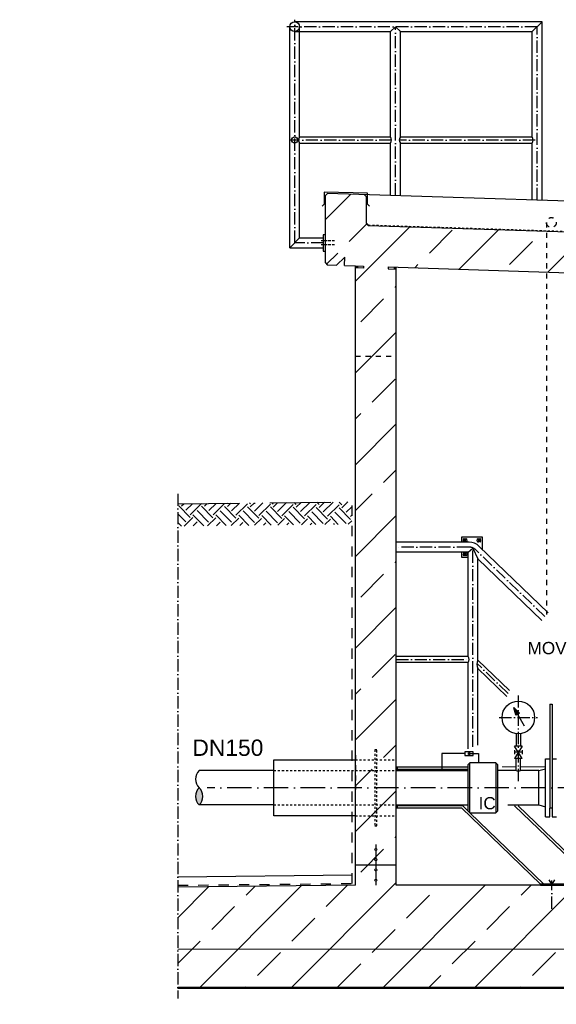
# Model space of a CAD drawing. Header units: millimetres. Extents: x -1777 to 1198744, y 17256 to 76241.
# Tile 49 of 201: x 103322 to 105951, y 50833 to 55652. Entities that reach past the tile are written whole.
import ezdxf

# ---------------------------------------------------------------- set-up
doc = ezdxf.new("R2010")
doc.units = ezdxf.units.MM
doc.linetypes.add('ACAD_ISO10W100', pattern=[18, 12, -3, 0, -3])
doc.linetypes.add('JIS_02_1.0', pattern=[2, 1, -1])
for name, color, linetype, lineweight in [('Beschriftung', 7, 'Continuous', 9), ('Verz. Bandstahl 30x3_5mm auf Putz', 1, 'GRENZE2', 18), ('Verz. Bandstahl 30x3_5mm im Beton', 5, 'GRENZE1', 18)]:
    doc.layers.add(name, color=color, linetype=linetype, lineweight=lineweight)
doc.styles.add('LBB3.5M1000', font='isocp.shx', dxfattribs={"height": 3.5})
doc.linetypes.add('GRENZE1', pattern='A,6.35,-2.54,[133,ltypeshp.shx,S=2.54,R=0,X=-2.54,Y=0],-2.54,25.4', length=36.83)
doc.linetypes.add('GRENZE2', pattern='A,6.35,-2.54,[132,ltypeshp.shx,S=2.54,R=0,X=-2.54,Y=0],-2.54,25.4', length=36.83)

msp = doc.modelspace()

# ---------------------------------------------------------------- hatches: boundary and pattern name
h = msp.add_hatch()
h.set_pattern_fill('ANSI33', color=256, scale=50, style=0)
h.set_pattern_definition([(45, (106564.04, 48335.6), (-224.506, 224.506), []), (45, (106788.54, 48335.6), (-224.506, 224.506), [158.75, -79.375])])
h.paths.add_polyline_path([(104819.58706, 54462.09841), (104819.58706, 54791.95736), (104829.58253, 54801.95283), (105009.39538, 54796.15184), (105019.58706, 54785.96016), (105019.58706, 54655.745), (105029.92042, 54645.41163), (106907.11185, 54584.85099), (106907.11185, 54710.98465), (106927.11185, 54730.98465), (107047.11185, 54730.98465), (107067.11185, 54710.98465), (107067.11185, 54379.58512), (105127.4551, 54442.16099), (105127.13265, 54432.16619), (105167.11185, 54430.8764), (105167.11185, 51415.38512), (108967.11185, 51415.38512), (108967.11185, 54308.28344), (109007.09219, 54306.99362), (109007.41463, 54316.98842), (108067.11185, 54347.32382), (108067.11185, 54710.98465), (108087.11185, 54730.98465), (108207.11185, 54730.98465), (108227.11185, 54710.98465), (108227.11185, 54542.26606), (109307.67874, 54504.40712), (109317.3511, 54494.08988), (109317.3511, 54316.99467), (109307.03385, 54307.32231), (109262.05725, 54308.77332), (109223.36783, 54350.0423), (109222.07805, 54310.0631), (109127.4551, 54313.11576), (109127.13265, 54303.12096), (109167.11185, 54301.83118), (109167.11185, 51415.38512), (109889.84974, 51407.24924), (109889.84974, 50915.38512), (104096.77694, 50915.38512), (104096.77694, 51405.58773), (104967.11185, 51415.38512), (104967.11185, 54437.32867), (105006.76861, 54436.04929), (105007.09105, 54446.04409), (104914.21521, 54449.04038), (104915.50499, 54489.01958), (104874.23601, 54450.33016), (104829.25941, 54451.78117)])
h = msp.add_hatch(color=256)
h.dxf.hatch_style = 1
h.paths.add_polyline_path([(104977.4291, 54447.00102), (104967.11185, 54447.33387), (104967.11185, 54437.32867), (104977.10665, 54437.00622)])
h = msp.add_hatch(color=256)
h.dxf.hatch_style = 1
h.paths.add_polyline_path([(105167.11185, 54440.88161), (105157.11705, 54441.20405), (105156.79461, 54431.20925), (105167.11185, 54430.8764)])
h = msp.add_hatch()
h.set_pattern_fill('EARTH', color=256, scale=12.5, angle=44.35504661, style=0)
h.set_pattern_definition([(44.35505, (91113.13, 91207.74), (1.26356, 112.24609), [79.375, -79.375]), (44.35505, (91092.32, 91229.02), (1.26356, 112.24609), [79.375, -79.375]), (44.35505, (91071.51, 91250.31), (1.26356, 112.24609), [79.375, -79.375]), (134.35505, (91071.67, 91264.34), (-112.24609, 1.26356), [79.375, -79.375]), (134.35505, (91092.95, 91285.15), (-112.24609, 1.26356), [79.375, -79.375]), (134.35505, (91114.235, 91305.956), (-112.24609, 1.26356), [79.375, -79.375])])
h.paths.add_polyline_path([(104948.59024, 53291.67663), (104948.59024, 53182.62368), (104098.85197, 53173.05815), (104097.62451, 53282.09727)])
at = {"linetype": 'Continuous', "ltscale": 10}
h = msp.add_hatch(color=256, dxfattribs=at)
h.dxf.hatch_style = 1
h.paths.add_polyline_path([(105526.76273, 52054.02119), (105526.76273, 52064.84203), (105517.39161, 52059.43161)])
h = msp.add_hatch(color=256)
h.dxf.hatch_style = 1
h.paths.add_polyline_path([(104201.40669, 51892.38512, 0.4305700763), (104201.40669, 51808.23472, 0.4305700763)])
h = msp.add_hatch()
h.set_pattern_fill('ANSI33', color=256, scale=50, style=0)
h.set_pattern_definition([(45, (237149.15, 89515.16), (-224.5064, 224.5064), []), (45, (237373.66, 89515.16), (-224.5064, 224.5064), [158.75, -79.375])])
h.paths.add_polyline_path([(105072.11185, 51590.55806, -1), (105062.11185, 51590.55806, -1)], flags=17)
h = msp.add_hatch()
h.set_pattern_fill('ANSI33', color=256, scale=50, style=0)
h.set_pattern_definition([(45, (237149.15, 89465.16), (-224.5064, 224.5064), []), (45, (237373.66, 89465.16), (-224.5064, 224.5064), [158.75, -79.375])])
h.paths.add_polyline_path([(105072.11185, 51540.55806, -1), (105062.11185, 51540.55806, -1)], flags=17)
h = msp.add_hatch()
h.set_pattern_fill('ANSI33', color=256, scale=50, style=0)
h.set_pattern_definition([(45, (237149.15, 89414.82), (-224.5064, 224.5064), []), (45, (237373.66, 89414.82), (-224.5064, 224.5064), [158.75, -79.375])])
h.paths.add_polyline_path([(105072.11185, 51490.21219, -1), (105062.11185, 51490.21219, -1)], flags=17)
h = msp.add_hatch()
h.set_pattern_fill('ANSI33', color=256, scale=50, style=0)
h.set_pattern_definition([(45, (237149.15, 89364.82), (-224.5064, 224.5064), []), (45, (237373.66, 89364.82), (-224.5064, 224.5064), [158.75, -79.375])])
h.paths.add_polyline_path([(105072.11185, 51440.21219, -1), (105062.11185, 51440.21219, -1)], flags=17)

# ---------------------------------------------------------------- linework, layer by layer
at = {"linetype": 'ACAD_ISO10W100', "ltscale": 5}
for p, q in [((104669.58706, 54559.63499), (104669.58706, 55652.1855)), ((105857.12244, 55618.0355), (104630.90911, 55618.0355)), ((105162.85262, 54791.20111), (105162.85262, 55618.0355)), ((105857.12244, 54768.80305), (105857.12244, 55618.0355)), ((105143.88633, 55063.0355), (104649.49169, 55063.0355)), ((105847.73701, 55063.0355), (105181.8189, 55063.0355)), ((104809.58706, 54559.63499), (104669.58706, 54559.63499)), ((104096.77694, 53332.08773), (104096.77694, 50860.38512)), ((105523.46713, 53070.24573), (105167.11185, 53070.24573)), ((105542.96185, 52092.11116), (105542.96185, 53066.13675)), ((105895.28651, 52730.26183), (105557.00674, 53056.70181)), ((105167.11185, 52520.23512), (105523.99557, 52520.23512)), ((105715.18723, 52354.03764), (105561.94098, 52501.92027)), ((105765.11285, 51925.32426), (105765.11285, 52343.56472)), ((105671.58726, 52236.53427), (105858.63845, 52236.53427)), ((105929.6534, 51420.38512), (105916.9476, 51442.39221)), ((105942.35919, 51442.39221), (105929.6534, 51420.38512)), ((105929.6534, 51300.573), (105929.6534, 51439.27119))]:
    msp.add_line(p, q, dxfattribs=at)
for p, q in [((105881.27244, 55642.1855), (104669.58706, 55642.1855)), ((105881.27244, 55642.1855), (105832.97244, 55593.8855)), ((105881.27244, 54768.02394), (105881.27244, 55642.1855)), ((104645.43706, 54535.48499), (104645.43706, 55618.0355)), ((104669.58706, 55593.8855), (105138.70262, 55593.8855)), ((104693.73706, 55077.9855), (104693.73706, 55618.0355)), ((105162.85262, 55618.0355), (105138.70262, 55593.8855)), ((105138.70262, 55077.9855), (105138.70262, 55593.8855)), ((105187.00262, 55593.8855), (105162.85262, 55618.0355)), ((105187.00262, 55593.8855), (105832.97244, 55593.8855)), ((105187.00262, 55077.9855), (105187.00262, 55593.8855)), ((105832.97244, 55077.9855), (105832.97244, 55593.8855)), ((104693.73706, 55077.9855), (105138.70262, 55077.9855)), ((104693.73706, 54583.78499), (104693.73706, 55048.0855)), ((104693.73706, 55048.0855), (105138.70262, 55048.0855)), ((105138.70262, 54791.98022), (105138.70262, 55048.0855)), ((105187.00262, 55077.9855), (105832.97244, 55077.9855)), ((105187.00262, 55048.0855), (105832.97244, 55048.0855)), ((105187.00262, 54790.422), (105187.00262, 55048.0855)), ((105832.97244, 54769.58217), (105832.97244, 55048.0855)), ((104829.58253, 54801.95283), (104819.58706, 54791.95736)), ((106867.30149, 54736.21336), (104829.58253, 54801.95283)), ((104819.58706, 54462.09841), (104819.58706, 54791.95736)), ((105009.39538, 54796.15184), (105019.58706, 54785.96016)), ((105019.58706, 54785.96016), (105019.58706, 54655.745)), ((105019.58706, 54655.745), (105029.92042, 54645.41163)), ((105029.92042, 54645.41163), (106907.11185, 54584.85099)), ((104693.73706, 54583.78499), (104645.43706, 54535.48499)), ((104693.73706, 54583.78499), (104809.58706, 54583.78499)), ((104645.43706, 54535.48499), (104809.58706, 54535.48499)), ((104819.58706, 54462.09841), (104829.25941, 54451.78117)), ((104915.50499, 54489.01958), (104874.23601, 54450.33016)), ((104914.21521, 54449.04038), (104915.50499, 54489.01958)), ((104829.25941, 54451.78117), (104874.23601, 54450.33016)), ((104914.21521, 54449.04038), (104967.11185, 54447.33387)), ((104967.11185, 51415.38512), (104967.11185, 54447.33387)), ((104967.11185, 54447.33387), (105007.09105, 54446.04409)), ((105006.76861, 54436.04929), (104967.11185, 54437.32867)), ((104977.4291, 54447.00102), (104977.10665, 54437.00622)), ((105007.09105, 54446.04409), (105006.76861, 54436.04929)), ((105127.4551, 54442.16099), (105127.13265, 54432.16619)), ((105127.13265, 54432.16619), (105167.11185, 54430.8764)), ((105127.4551, 54442.16099), (109007.41463, 54316.98842)), ((105157.11705, 54441.20405), (105156.79461, 54431.20925)), ((105167.11185, 51415.38512), (105167.11185, 54440.88161)), ((105523.47812, 53094.38512), (105167.11185, 53094.38512)), ((105518.81185, 53046.08512), (105542.96185, 53066.13675)), ((105542.96185, 53066.13675), (105567.11185, 53013.38947)), ((105910.79109, 52748.8608), (105573.78754, 53074.06923)), ((105518.81185, 53046.08512), (105167.11185, 53046.08512)), ((105518.81185, 52535.18512), (105518.81185, 53046.08512)), ((105567.11185, 52517.70617), (105567.11185, 53013.38947)), ((105879.78193, 52711.66285), (105567.11185, 53013.38947)), ((105518.81185, 52535.18512), (105167.11185, 52535.18512)), ((105518.81185, 52505.28512), (105167.11185, 52505.28512)), ((105518.81185, 52083.37023), (105518.81185, 52505.28512)), ((105721.11033, 52369.09764), (105567.11185, 52517.70617)), ((105567.11185, 52100.85208), (105567.11185, 52476.15458)), ((105709.26413, 52338.97764), (105567.11185, 52476.15458)), ((105167.11185, 51994.38512), (105515.8017, 51994.38512)), ((105167.11185, 51976.53472), (105518.11285, 51976.53472)), ((105172.11185, 51994.38512), (105172.11185, 51976.53472)), ((105172.11185, 51982.88512), (105515.8017, 51982.88512)), ((105167.11185, 51808.23472), (105518.11285, 51808.23472)), ((105167.11185, 51794.38512), (105486.34808, 51794.38512)), ((105172.11185, 51808.23472), (105172.11185, 51794.38512)), ((105172.11185, 51805.88512), (105490.99199, 51805.88512)), ((105486.34808, 51794.38512), (105873.91284, 51420.38512)), ((105490.99199, 51805.88512), (105523.01652, 51774.98146)), ((105528.29769, 51769.88512), (105890.47386, 51420.38512)), ((105665.11285, 51808.23472), (105865.11285, 51808.23472)), ((105747.1452, 51804.67156), (106145.36949, 51420.38512)), ((105763.87844, 51804.50537), (106161.9305, 51420.38512)), ((105067.11185, 51615.38512), (105067.11185, 51595.55806)), ((105067.11185, 51585.55806), (105067.11185, 51545.55806)), ((105067.11185, 51535.55806), (105067.11185, 51495.21219)), ((104967.11185, 51515.38512), (105167.11185, 51515.38512)), ((105067.11185, 51485.21219), (105067.11185, 51445.21219)), ((104950.99961, 51465.20692), (104096.77694, 51455.5909)), ((105067.11185, 51435.21219), (105067.11185, 51415.38512)), ((104967.11185, 51415.38512), (104096.77694, 51405.58773)), ((107067.11185, 51415.38512), (105167.11185, 51415.38512)), ((109889.84974, 50915.38512), (104096.77694, 50915.38512)), ((109889.84974, 50910.38512), (104096.77694, 50910.38512))]:
    msp.add_line(p, q)
at = {"linetype": 'JIS_02_1.0', "ltscale": 10}
for p, q in [((105021.58706, 54655.745), (105021.58706, 54783.48899)), ((105021.58706, 54655.745), (105029.91935, 54647.41271)), ((105029.91935, 54647.41271), (106905.11185, 54586.91655)), ((104967.11185, 52028.88512), (105167.11185, 52028.88512)), ((104567.11185, 51976.53472), (105167.11185, 51976.53472)), ((104567.11185, 51808.23472), (105167.11185, 51808.23472)), ((104967.11185, 51755.88512), (105167.11185, 51755.88512))]:
    msp.add_line(p, q, dxfattribs=at)
at = {"linetype": 'JIS_02_1.0', "ltscale": 25}
for p, q in [((105902.95126, 54659.63499), (105902.95126, 52739.83332)), ((104967.11185, 54004.38512), (105167.11185, 54004.38512)), ((105495.34325, 53112.87406), (105513.52328, 53094.69403)), ((105495.34325, 53094.69403), (105513.52328, 53112.87406)), ((105580.59991, 53112.87406), (105562.41988, 53094.69403)), ((105580.59991, 53094.69403), (105562.41988, 53112.87406)), ((105495.34325, 53027.61741), (105513.52328, 53045.79743)), ((105495.34325, 53045.79743), (105513.52328, 53027.61741)), ((104967.11185, 52052.53512), (104967.11185, 51884.23512))]:
    msp.add_line(p, q, dxfattribs=at)
at = {"linetype": 'ACAD_ISO10W100'}
for p, q in [((104864.26929, 54569.63499), (104799.08525, 54569.63499)), ((104864.26929, 54549.63499), (104799.08525, 54549.63499))]:
    msp.add_line(p, q, dxfattribs=at)
at = {"linetype": 'ACAD_ISO10W100', "ltscale": 25}
msp.add_line((104096.77694, 53282.08773), (104967.11185, 53291.88512), dxfattribs=at)
at = {"linetype": 'JIS_02_1.0', "ltscale": 50}
for p, q in [((104950.99961, 51424.10203), (104950.99961, 53291.70375)), ((104096.77694, 51414.96011), (104950.99961, 51424.10203))]:
    msp.add_line(p, q, dxfattribs=at)
at = {"linetype": 'Continuous', "ltscale": 10}
for p, q in [((105920.11285, 52302.38472), (105930.11285, 52302.38472)), ((105920.11285, 52302.38472), (105920.11285, 51792.38552)), ((105930.11285, 52302.38472), (105930.11285, 51749.88472)), ((105742.40055, 52286.00052), (105752.56155, 52248.07832)), ((105742.40055, 52286.00052), (105770.16185, 52258.24002)), ((105795.27715, 52194.41572), (105742.40055, 52286.00052)), ((105770.16185, 52258.24002), (105752.56155, 52248.07832)), ((105754.46285, 52157.24652), (105754.46285, 52096.53472)), ((105775.76285, 52157.24652), (105775.76285, 52096.53472)), ((105783.11285, 52096.53472), (105747.11285, 52036.53472)), ((105783.11285, 52036.53472), (105747.11285, 52096.53472)), ((105783.11285, 52096.53472), (105747.11285, 52096.53472)), ((105747.11285, 52076.53452), (105747.11285, 52056.53502)), ((105783.11285, 52066.53472), (105747.11285, 52066.53472)), ((105783.11285, 52076.53452), (105783.11285, 52056.53502)), ((104567.11185, 51755.88512), (104567.11185, 52028.88512)), ((104567.11185, 52028.88512), (104967.11185, 52028.88512)), ((105783.11285, 52036.53472), (105747.11285, 52036.53472)), ((105754.46285, 51976.53472), (105754.46285, 52036.53472)), ((105775.76285, 51976.53472), (105775.76285, 52036.53472)), ((105898.11285, 52034.88472), (105920.11285, 52034.88472)), ((105898.11285, 51749.88472), (105898.11285, 52034.88472)), ((105930.11285, 52034.88472), (105952.11285, 52034.88472)), ((104567.11185, 51976.53472), (104201.40669, 51976.53472)), ((105754.46285, 51976.53472), (105665.11285, 51976.53472)), ((105865.11285, 51976.53472), (105775.76285, 51976.53472)), ((105865.11285, 51976.53472), (105898.11285, 51984.88472)), ((105865.11285, 51808.23472), (105865.11285, 51976.53472)), ((104567.11185, 51808.23472), (104201.40669, 51808.23472)), ((105865.11285, 51808.23472), (105898.11285, 51799.88472)), ((105920.11285, 51749.88472), (105920.11285, 51792.38552)), ((105930.11285, 51792.38552), (105920.11285, 51792.38552)), ((104967.11185, 51755.88512), (104567.11185, 51755.88512)), ((105898.11285, 51749.88472), (105920.11285, 51749.88472)), ((105930.11285, 51749.88472), (105952.11285, 51749.88472))]:
    msp.add_line(p, q, dxfattribs=at)
at = {"linetype": 'JIS_02_1.0', "ltscale": 5}
msp.add_line((105172.11185, 51982.88512), (105515.8017, 51982.88512), dxfattribs=at)
at = {"linetype": 'ACAD_ISO10W100', "ltscale": 10}
msp.add_line((107339.73743, 51892.38512), (104240.25148, 51892.38512), dxfattribs=at)
for points in [[(105036.17945, 54739.06789), (105026.57777, 54748.66957), (105026.57777, 54802.30042), (104813.66315, 54808.49125), (104813.66315, 54748.8632), (104804.06147, 54739.26152)], [(105487.97158, 53094.38512), (105487.97158, 53120.24573), (105587.97158, 53120.24573), (105587.97158, 53060.38163)], [(105518.81185, 53020.24573), (105487.97158, 53020.24573), (105487.97158, 53046.08512)], [(106161.9305, 51420.38512), (105873.91284, 51420.38512), (105873.91284, 51415.38512), (106030.61185, 51415.38512)]]:
    msp.add_lwpolyline(points)
for points in [[(104809.58706, 54519.63499), (104819.58706, 54519.63499), (104819.58706, 54599.63499), (104809.58706, 54599.63499)], [(105504.09309, 53112.32669), (105511.84227, 53108.71523), (105512.18245, 53100.17259), (105504.77344, 53095.2414), (105497.02426, 53098.85286), (105496.68408, 53107.3955)], [(105579.8184, 53105.7993), (105577.80314, 53097.4908), (105569.49464, 53095.47554), (105563.20139, 53101.76879), (105565.21664, 53110.0773), (105573.52515, 53112.09255)], [(105503.05922, 53028.26914), (105496.18818, 53033.35651), (105497.56223, 53041.79479), (105505.80731, 53045.14569), (105512.67835, 53040.05832), (105511.3043, 53031.62005)]]:
    msp.add_lwpolyline(points, close=True)
at = {"linetype": 'Continuous', "ltscale": 10}
for points in [[(105743.98535, 52283.83452), (105768.79015, 52258.30452), (105753.20135, 52249.30372), (105743.67115, 52283.24432), (105767.32155, 52258.43872), (105753.78415, 52250.70472), (105744.83135, 52281.37672), (105765.97615, 52258.64352), (105754.20185, 52251.68202), (105745.96235, 52279.98472), (105764.69135, 52258.88352), (105754.52215, 52252.68552), (105747.17655, 52277.74002), (105763.70655, 52258.88802), (105754.90455, 52253.72432), (105748.35555, 52275.55602), (105762.50955, 52259.26072), (105755.32235, 52254.70232), (105749.47315, 52273.33752), (105761.73555, 52259.46852), (105756.04685, 52255.85652), (105750.88085, 52271.04032), (105761.05085, 52259.23672), (105756.28985, 52256.56972), (105752.29835, 52268.58552), (105759.86285, 52259.45132), (105756.81335, 52257.36332), (105753.79615, 52265.85032), (105758.93055, 52259.64932), (105756.81785, 52258.34802), (105755.17755, 52263.45632), (105758.32385, 52259.70772), (105757.02555, 52259.12202), (105756.33035, 52261.17632)], [(105503.39127, 52059.43161), (105390.31159, 52059.43161), (105390.31159, 51976.53472), (105390.31159, 51976.53472)], [(105523.63903, 52059.43161), (105570.31159, 52059.43161), (105570.31159, 52014.88512), (105570.31159, 52014.88512)]]:
    msp.add_lwpolyline(points, dxfattribs=at)
at = {"linetype": 'JIS_02_1.0', "ltscale": 10}
msp.add_lwpolyline([(105072.11185, 51705.88512), (105072.11185, 52078.88512), (105062.11185, 52078.88512), (105062.11185, 51705.88512)], close=True, dxfattribs=at)
at = {"linetype": 'Continuous', "ltscale": 10}
for points in [[(105543.88679, 52050.44061), (105543.88679, 52068.42261), (105503.39127, 52068.42261), (105503.39127, 52050.44061)], [(105517.39161, 52059.43161), (105526.76273, 52054.02119), (105526.76273, 52064.84203)]]:
    msp.add_lwpolyline(points, close=True, dxfattribs=at)
for centre, radius in [((104669.58706, 55618.0355), 24.15), ((104669.58706, 55063.0355), 14.95), ((105067.11185, 51590.55806), 5), ((105067.11185, 51540.55806), 5), ((105067.11185, 51490.21219), 5), ((105067.11185, 51440.21219), 5)]:
    msp.add_circle(centre, radius)
at = {"linetype": 'JIS_02_1.0', "ltscale": 25}
msp.add_circle((105927.10126, 54659.63499), 24.15, dxfattribs=at)
at = {"linetype": 'Continuous', "ltscale": 10}
msp.add_circle((105765.11285, 52236.53427), 79.9998, dxfattribs=at)
for centre, radius, start, end in [((104712.70334, 55063.0355), 24.15, 141.75338012, 218.24661988), ((105119.73633, 55063.0355), 24.15, 321.75338012, 38.24661988), ((105205.9689, 55063.0355), 24.15, 141.75338012, 218.24661988), ((105814.00615, 55063.0355), 24.15, 321.75338012, 38.24661988), ((105523.47812, 53021.93512), 72.45, 46.02042761, 90), ((105499.84557, 52520.23512), 24.15, 321.75338012, 38.24661988), ((105603.85581, 52496.93037), 42.2108, 150.51528321, 209.48471679)]:
    msp.add_arc(centre, radius, start, end)
at = {"linetype": 'ACAD_ISO10W100', "ltscale": 5}
msp.add_arc((105523.46713, 53021.94573), 48.3, 46.02042761, 90, dxfattribs=at)
at = {"linetype": 'Continuous', "ltscale": 10}
for centre, radius, start, end in [((104241.2084, 51934.46032), 57.91804, 133.40946977, 226.59053023), ((105765.11285, 52060.00767), 84.1496, 262.72912898, 277.27087102), ((104241.2084, 51850.30992), 57.91804, 133.40946977, 226.59053023), ((104161.60498, 51850.30992), 57.91804, 313.40946977, 46.59053023)]:
    msp.add_arc(centre, radius, start, end, dxfattribs=at)
at = {"layer": 'Verz. Bandstahl 30x3_5mm auf Putz', "ltscale": 2}
for p, q in [((105754.46285, 51994.38512), (105685.09779, 51994.38512)), ((105898.11285, 51994.38512), (105775.76285, 51994.38512))]:
    msp.add_line(p, q, dxfattribs=at)
at = {"layer": 'Verz. Bandstahl 30x3_5mm im Beton', "ltscale": 15}
msp.add_line((104096.77694, 51102.70919), (109889.84974, 51102.70919), dxfattribs=at)

# ---------------------------------------------------------------- next in the draw order: texts
at = {"insert": (98028.44324, 54026.37929), "char_height": 200, "width": 602.3620889, "attachment_point": 1, "style": 'LBB3.5M1000', "bg_fill": 2}
msp.add_mtext('\\pi36.311;{\\fArial|b1|i0|c0|p34;(EX)}', dxfattribs=at)
at = {"layer": 'Beschriftung', "attachment_point": 1, "style": 'LBB3.5M1000', "bg_fill": 2}
for s, insert, char_height, width in [('{\\fArial|b0|i0|c0|p34;MOV}', (105810.5776, 52606.3091), 60, 111.9584505), ('{\\fArial|b0|i0|c0|p34;DN150}', (104168.10332, 52128.5182), 80, 144.484593), ('{\\fArial|b0|i0|c0|p34;\\C256;IC}', (105570.64276, 51846.98502), 60, 111.9584505)]:
    msp.add_mtext(s, dxfattribs=dict(at, insert=insert, char_height=char_height, width=width))

# ---------------------------------------------------------------- next in the draw order: linework, layer by layer
at = {"linetype": 'Continuous', "ltscale": 10}
for p, q in [((105528.11285, 51769.88512), (105528.11285, 52014.88512)), ((105655.11285, 52014.88512), (105655.11285, 51769.88512))]:
    msp.add_line(p, q, dxfattribs=at)
msp.add_lwpolyline([(105665.11285, 51779.88512), (105665.11285, 52004.88512), (105655.11285, 52014.88512), (105528.11285, 52014.88512), (105518.11285, 52004.88512), (105518.11285, 51779.88512), (105528.11285, 51769.88512), (105655.11285, 51769.88512)], close=True, dxfattribs=at)

# ---------------------------------------------------------------- next in the draw order: texts
at = {"layer": 'Beschriftung', "insert": (-641.05085, 52759.07674), "char_height": 500, "width": 7399.7669481, "attachment_point": 1, "style": 'LBB3.5M1000'}
msp.add_mtext('\\pi2004.5;{\\fArial|b0|i0|c0|p34;TOP VIEW\\P\\pi1431.8;\\fArial|b0|i1|c0|p34;DRAUFSICHT\\P\\pi64.583;\\fArial|b0|i0|c0|p34;\\H0.6x;(SECTION THROUGH PUMP HOUSE)\\P\\pi330.31;\\fArial|b0|i1|c0|p34;(SCHNITT DURCH PUMPENHAUS)}', dxfattribs=at)

doc.saveas('drawing.dxf')
